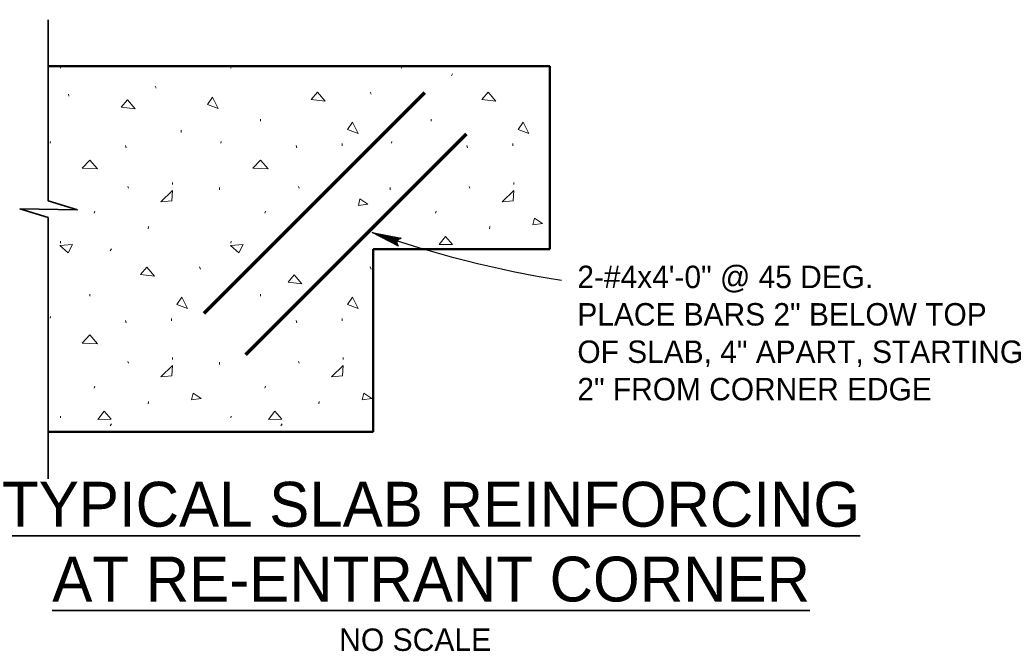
# Model space of a CAD drawing. Extents: x -419 to 2486, y -790 to 249.
# Tile 3 of 8: x -419 to -331, y 191 to 247. Entities that reach past the tile are written whole.
import ezdxf
from ezdxf.enums import TextEntityAlignment as Align

# ---------------------------------------------------------------- set-up
doc = ezdxf.new("R2010")
doc.units = 0
doc.header["$MEASUREMENT"] = 0
for name, color, linetype, lineweight in [('53', 7, 'Continuous', 18), ('S-Anno-Brkl', 2, 'Continuous', 35), ('S-Anno-Patt', 152, 'Continuous', 18), ('S-Anno-Text', 53, 'Continuous', 25), ('S-Anno-Text-Titl', 6, 'Continuous', 35), ('S-Sect-Conc', 6, 'Continuous', 50), ('S-Sect-Rbar', 7, 'Continuous', 70)]:
    doc.layers.add(name, color=color, linetype=linetype, lineweight=lineweight)
doc.styles.add('Text', font='txt', dxfattribs={"height": 0.125})

msp = doc.modelspace()

# ---------------------------------------------------------------- linework, layer by layer
at = {"layer": '53', "color": 2, "linetype": 'Continuous', "lineweight": 18}
for p, q in [((-415.229, 242.787), (-415.213, 242.939)), ((-400.037, 242.787), (-400.02, 242.939)), ((-384.844, 242.787), (-384.827, 242.939))]:
    msp.add_line(p, q, dxfattribs=at)
at = {"layer": 'S-Anno-Brkl'}
for p, q in [((-416.319, 230.965), (-416.319, 247.095)), ((-413.703, 230.154), (-416.319, 230.965)), ((-416.319, 229.48), (-418.848, 230.239)), ((-418.848, 230.239), (-413.703, 230.154)), ((-416.319, 206.177), (-416.319, 229.48))]:
    msp.add_line(p, q, dxfattribs=at)
at = {"layer": 'S-Anno-Patt'}
for p, q in [((-380.408, 242.095), (-380.304, 242.265)), ((-406.701, 240.983), (-406.795, 241.165)), ((-414.483, 240.275), (-414.5, 240.448)), ((-387.564, 240.469), (-387.658, 240.65)), ((-397.404, 238.044), (-397.42, 238.217)), ((-382.211, 238.044), (-382.228, 238.217)), ((-404.464, 237.052), (-404.464, 237.26)), ((-416.13, 236.095), (-416.105, 236.251)), ((-409.365, 235.684), (-409.422, 235.893)), ((-400.937, 236.095), (-400.912, 236.251)), ((-394.173, 235.684), (-394.229, 235.893)), ((-390.128, 235.851), (-390.128, 236.06)), ((-385.744, 236.095), (-385.719, 236.251)), ((-378.98, 235.684), (-379.036, 235.893)), ((-374.936, 235.851), (-374.936, 236.06)), ((-405.248, 232.395), (-405.248, 232.589)), ((-374.863, 232.395), (-374.863, 232.589)), ((-409.157, 232.088), (-409.213, 232.238)), ((-401.068, 231.947), (-401.068, 232.155)), ((-393.964, 232.088), (-394.02, 232.238)), ((-385.876, 231.947), (-385.876, 232.155)), ((-378.771, 232.088), (-378.828, 232.238)), ((-412.225, 229.862), (-412.148, 230.025)), ((-397.033, 229.862), (-396.955, 230.025)), ((-381.84, 229.862), (-381.763, 230.025)), ((-407.406, 228.461), (-407.374, 228.663)), ((-377.02, 228.461), (-376.989, 228.663)), ((-415.229, 227.194), (-415.213, 227.346)), ((-400.037, 227.194), (-400.02, 227.346)), ((-410.793, 226.502), (-410.689, 226.673)), ((-380.316, 226.652), (-380.304, 226.673)), ((-402.757, 224.876), (-402.851, 225.057)), ((-387.564, 224.876), (-387.658, 225.057)), ((-412.596, 222.451), (-412.613, 222.624)), ((-397.404, 222.451), (-397.42, 222.624)), ((-416.13, 220.502), (-416.105, 220.658)), ((-409.365, 220.091), (-409.422, 220.3)), ((-405.321, 220.258), (-405.321, 220.467)), ((-394.173, 220.091), (-394.229, 220.3)), ((-390.128, 220.258), (-390.128, 220.467)), ((-409.157, 216.495), (-409.213, 216.646)), ((-405.248, 216.802), (-405.248, 216.996)), ((-401.068, 216.354), (-401.068, 216.562)), ((-393.964, 216.495), (-394.02, 216.646)), ((-390.055, 216.802), (-390.055, 216.996)), ((-412.225, 214.269), (-412.148, 214.432)), ((-397.033, 214.269), (-396.955, 214.432)), ((-407.406, 212.868), (-407.374, 213.07)), ((-392.213, 212.868), (-392.182, 213.07)), ((-415.229, 211.601), (-415.213, 211.753)), ((-400.037, 211.601), (-400.02, 211.753)), ((-410.793, 210.909), (-410.689, 211.08)), ((-395.6, 210.909), (-395.496, 211.08))]:
    msp.add_line(p, q, dxfattribs=at)
for points in [[(-402.123, 239.541), (-401.175, 239.17), (-401.675, 240.198)], [(-391.661, 239.843), (-392.348, 240.635), (-392.901, 239.979)], [(-376.468, 239.843), (-377.156, 240.635), (-377.708, 239.979)], [(-408.569, 239.157), (-409.257, 239.949), (-409.809, 239.293)], [(-389.674, 237.31), (-388.725, 236.939), (-389.226, 237.967)], [(-374.481, 237.31), (-373.533, 236.939), (-374.033, 237.967)], [(-413.28, 233.875), (-412.617, 234.59), (-411.908, 233.798)], [(-398.087, 233.875), (-397.424, 234.59), (-396.716, 233.798)], [(-405.3, 230.946), (-405.248, 231.874), (-406.274, 230.869)], [(-374.915, 230.946), (-374.863, 231.874), (-375.888, 230.869)], [(-388.69, 230.542), (-387.846, 230.65), (-388.554, 231.125)], [(-373.153, 228.826), (-372.309, 228.934), (-373.018, 229.41)], [(-415.281, 226.971), (-414.541, 226.308), (-414.145, 227.048)], [(-400.089, 226.971), (-399.349, 226.308), (-398.953, 227.048)], [(-381.496, 227.048), (-380.939, 227.788), (-380.308, 227.075)], [(-406.853, 224.25), (-407.541, 225.042), (-408.094, 224.386)], [(-393.718, 223.564), (-394.406, 224.357), (-394.958, 223.7)], [(-404.867, 221.717), (-403.918, 221.346), (-404.418, 222.374)], [(-389.674, 221.717), (-388.725, 221.346), (-389.226, 222.374)], [(-413.28, 218.282), (-412.617, 218.997), (-411.908, 218.205)], [(-405.3, 215.353), (-405.248, 216.281), (-406.274, 215.276)], [(-390.107, 215.353), (-390.055, 216.281), (-391.081, 215.276)], [(-403.539, 213.233), (-402.694, 213.341), (-403.403, 213.817)], [(-388.346, 213.233), (-387.502, 213.341), (-388.211, 213.817)], [(-411.881, 211.455), (-411.325, 212.195), (-410.693, 211.482)], [(-396.689, 211.455), (-396.132, 212.195), (-395.5, 211.482)]]:
    msp.add_3dface(points, dxfattribs=at)
at = {"layer": 'S-Anno-Text', "flags": 128}
msp.add_lwpolyline([(-385.121, 226.9), (-387.456, 228.119), (-384.873, 227.611), (-384.971, 227.579), (-385.115, 227.511), (-385.204, 227.431), (-385.25, 227.344), (-385.267, 227.233), (-385.246, 227.11), (-385.171, 226.971), (-385.121, 226.9), (-387.385, 228.09), (-384.961, 227.615), (-385.05, 227.588), (-385.202, 227.519), (-385.288, 227.394), (-385.311, 227.244), (-385.277, 227.125), (-385.225, 227.016), (-385.186, 226.954), (-387.256, 228.044), (-385.077, 227.613), (-385.167, 227.592), (-385.225, 227.544), (-385.294, 227.479), (-385.355, 227.377), (-385.375, 227.281), (-385.357, 227.196), (-385.288, 227.108), (-385.254, 227.019), (-387.104, 227.992), (-385.207, 227.611), (-385.323, 227.538), (-385.39, 227.425), (-385.425, 227.283), (-385.321, 227.083), (-386.937, 227.923), (-385.327, 227.6), (-385.375, 227.536), (-385.461, 227.438), (-385.475, 227.306), (-385.392, 227.156), (-386.783, 227.869), (-385.398, 227.573), (-385.473, 227.502), (-385.526, 227.417), (-385.484, 227.24), (-386.597, 227.804), (-385.494, 227.563), (-385.546, 227.508), (-385.58, 227.436), (-385.542, 227.306), (-386.376, 227.727), (-385.576, 227.542), (-385.632, 227.45), (-385.584, 227.365), (-386.197, 227.663), (-385.636, 227.531), (-385.659, 227.431), (-386.011, 227.598), (-385.669, 227.506), (-385.669, 227.475), (-385.784, 227.515)], dxfattribs=at)
at = {"layer": 'S-Anno-Text', "extrusion": (0, 0, -1)}
msp.add_arc((355.179, 319.948), 97.336, 279.13104, 289.36676, dxfattribs=at)
at = {"layer": 'S-Sect-Conc'}
for p, q in [((-416.246, 242.949), (-371.667, 242.949)), ((-371.667, 242.949), (-371.667, 226.652)), ((-387.373, 226.652), (-371.667, 226.652)), ((-387.373, 226.652), (-387.373, 210.354)), ((-416.246, 210.354), (-387.373, 210.354))]:
    msp.add_line(p, q, dxfattribs=at)
at = {"layer": 'S-Sect-Rbar'}
for p, q in [((-402.423, 220.956), (-382.772, 240.61)), ((-398.729, 217.26), (-379.076, 236.914))]:
    msp.add_line(p, q, dxfattribs=at)

# ---------------------------------------------------------------- texts
at = {"layer": 'S-Anno-Text', "insert": (-369.201, 225.173), "char_height": 2, "attachment_point": 1, "style": 'Text'}
msp.add_mtext('2-#4x4\'-0" @ 45 DEG.\\PPLACE BARS 2" BELOW TOP\\POF SLAB, 4" APART, STARTING\\P2" FROM CORNER EDGE', dxfattribs=at)
at = {"layer": 'S-Anno-Text-Titl', "style": 'Text'}
msp.add_text('NO SCALE', height=2, dxfattribs=at).set_placement((-390.404, 192.844), align=Align.TOP_LEFT)
at = {"layer": 'S-Anno-Text-Titl', "insert": (-382.22, 200.552), "char_height": 4, "attachment_point": 5, "style": 'Text'}
msp.add_mtext('\\LTYPICAL SLAB REINFORCING\\PAT RE-ENTRANT CORNER', dxfattribs=at)

doc.saveas('drawing.dxf')
